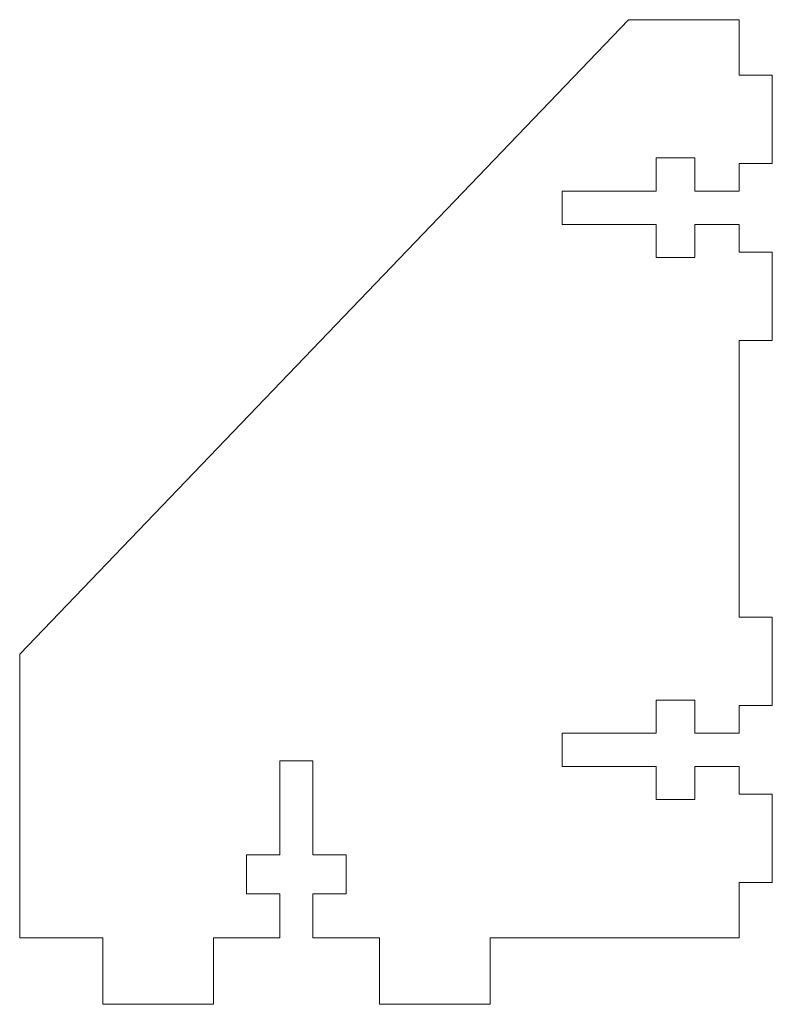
# Model space of a CAD drawing. Header units: millimetres. Extents: x -68 to 0, y -6 to 83.
import ezdxf

# ---------------------------------------------------------------- set-up
doc = ezdxf.new("R2010")
doc.units = ezdxf.units.MM

msp = doc.modelspace()

# ---------------------------------------------------------------- linework, layer by layer
at = {"color": 7, "linetype": 'Continuous', "lineweight": 15}
for p, q in [((-68, 25.643), (-13, 83)), ((-13, 83), (-3, 83)), ((-3, 83), (-3, 78)), ((-3, 78), (0, 78)), ((0, 78), (0, 70)), ((-10.5, 70.5), (-10.5, 67.5)), ((-7, 70.5), (-10.5, 70.5)), ((-7, 67.5), (-7, 70.5)), ((-3, 70), (-3, 67.5)), ((0, 70), (-3, 70)), ((-19, 67.5), (-19, 64.5)), ((-10.5, 67.5), (-19, 67.5)), ((-3, 67.5), (-7, 67.5)), ((-19, 64.5), (-10.5, 64.5)), ((-10.5, 64.5), (-10.5, 61.5)), ((-7, 64.5), (-3, 64.5)), ((-7, 61.5), (-7, 64.5)), ((-3, 64.5), (-3, 62)), ((-10.5, 61.5), (-7, 61.5)), ((-3, 62), (0, 62)), ((0, 62), (0, 54)), ((-3, 54), (-3, 29)), ((0, 54), (-3, 54)), ((-3, 29), (0, 29)), ((0, 29), (0, 21)), ((-68, 0), (-68, 25.643)), ((-10.5, 21.5), (-10.5, 18.5)), ((-7, 21.5), (-10.5, 21.5)), ((-7, 18.5), (-7, 21.5)), ((-3, 21), (-3, 18.5)), ((0, 21), (-3, 21)), ((-19, 18.5), (-19, 15.5)), ((-10.5, 18.5), (-19, 18.5)), ((-3, 18.5), (-7, 18.5)), ((-44.5, 7.5), (-44.5, 16)), ((-44.5, 16), (-41.5, 16)), ((-41.5, 16), (-41.5, 7.5)), ((-19, 15.5), (-10.5, 15.5)), ((-10.5, 15.5), (-10.5, 12.5)), ((-7, 15.5), (-3, 15.5)), ((-7, 12.5), (-7, 15.5)), ((-3, 15.5), (-3, 13)), ((-10.5, 12.5), (-7, 12.5)), ((-3, 13), (0, 13)), ((0, 13), (0, 5)), ((-47.5, 4), (-47.5, 7.5)), ((-47.5, 7.5), (-44.5, 7.5)), ((-41.5, 7.5), (-38.5, 7.5)), ((-38.5, 7.5), (-38.5, 4)), ((-3, 5), (-3, 0)), ((0, 5), (-3, 5)), ((-44.5, 4), (-47.5, 4)), ((-44.5, 0), (-44.5, 4)), ((-38.5, 4), (-41.5, 4)), ((-41.5, 4), (-41.5, 0)), ((-60.5, 0), (-68, 0)), ((-60.5, -6), (-60.5, 0)), ((-50.5, 0), (-50.5, -6)), ((-44.5, 0), (-50.5, 0)), ((-35.5, 0), (-41.5, 0)), ((-35.5, -6), (-35.5, 0)), ((-25.5, 0), (-25.5, -6)), ((-3, 0), (-25.5, 0)), ((-50.5, -6), (-60.5, -6)), ((-25.5, -6), (-35.5, -6))]:
    msp.add_line(p, q, dxfattribs=at)

doc.saveas('drawing.dxf')
